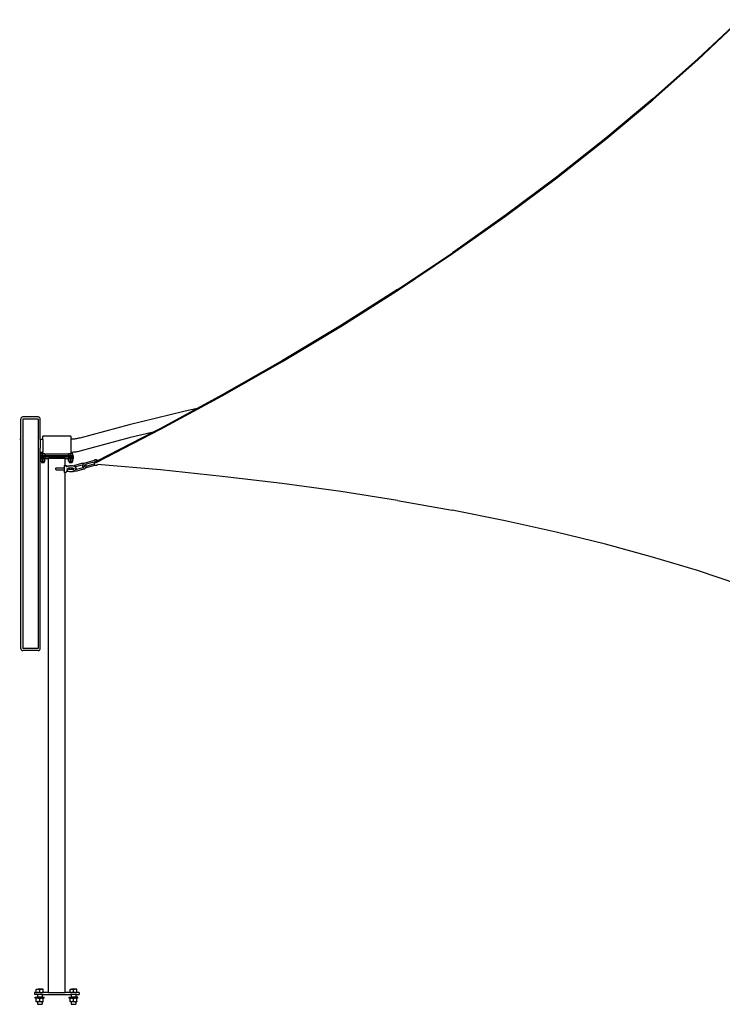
# Model space of a CAD drawing. Extents: x -136 to 122, y -103 to 87.
# Tile 1 of 8: x -136 to -10, y -103 to 74. Entities that reach past the tile are written whole.
import ezdxf

# ---------------------------------------------------------------- set-up
doc = ezdxf.new("R2010")
doc.units = 0
doc.header["$MEASUREMENT"] = 0
doc.layers.get('0').update_dxf_attribs({"linetype": 'CONTINUOUS'})

msp = doc.modelspace()

# ---------------------------------------------------------------- linework, layer by layer
for p, q in [((-13.88, 66.99), (-6.21, 74.23)), ((-6.8, 73.84), (-13.88, 67.16)), ((-13.88, 67.16), (-21.98, 59.98)), ((-21.98, 59.81), (-13.88, 66.99)), ((-21.98, 59.98), (-30.44, 52.9)), ((-30.44, 52.73), (-21.98, 59.81)), ((-30.44, 52.9), (-39.28, 45.93)), ((-39.28, 45.76), (-30.44, 52.73)), ((-39.28, 45.93), (-48.46, 39.07)), ((-48.46, 38.9), (-39.28, 45.76)), ((-48.46, 39.07), (-57.99, 32.34)), ((-57.99, 32.17), (-48.46, 38.9)), ((-67.86, 25.73), (-57.99, 32.34)), ((-67.86, 25.56), (-57.99, 32.17)), ((-67.86, 25.73), (-78.05, 19.27)), ((-78.05, 19.1), (-67.86, 25.56)), ((-78.05, 19.27), (-88.55, 12.95)), ((-88.55, 12.78), (-78.05, 19.1)), ((-88.55, 12.95), (-99.36, 6.78)), ((-99.36, 6.61), (-88.55, 12.78)), ((-110.45, 0.6), (-99.36, 6.61)), ((-99.36, 6.78), (-103.84, 4.35)), ((-106.25, 3.82), (-116.07, 1.42)), ((-103.84, 4.35), (-110.45, 0.77)), ((-103.84, 4.35), (-106.25, 3.82)), ((-135.56, 2.54), (-135.57, 2.44)), ((-135.57, -38.81), (-135.57, 2.44)), ((-135.52, 2.63), (-135.56, 2.54)), ((-135.46, 2.7), (-135.52, 2.63)), ((-135.38, 2.76), (-135.46, 2.7)), ((-135.29, 2.8), (-135.38, 2.76)), ((-135.19, 2.81), (-135.29, 2.8)), ((-132.44, 2.81), (-135.19, 2.81)), ((-132.44, 2.44), (-135.19, 2.44)), ((-135.19, 2.44), (-135.19, -38.81)), ((-132.35, 2.8), (-132.44, 2.81)), ((-132.44, 2.44), (-132.44, -38.81)), ((-132.26, 2.76), (-132.35, 2.8)), ((-132.18, 2.7), (-132.26, 2.76)), ((-132.12, 2.63), (-132.18, 2.7)), ((-132.08, 2.54), (-132.12, 2.63)), ((-132.07, 2.44), (-132.08, 2.54)), ((-132.07, -1.21), (-132.07, 2.44)), ((-116.07, 1.42), (-124.95, -0.97)), ((-121.8, -5.24), (-110.45, 0.6)), ((-111.75, 0.1), (-121.78, -5.06)), ((-111.75, 0.1), (-116.06, -0.96)), ((-110.45, 0.77), (-111.75, 0.1)), ((-135.56, -1.21), (-135.76, -1.21)), ((-132.08, -1.21), (-132.12, -1.21)), ((-131.59, -1.21), (-132.07, -1.21)), ((-132.07, -1.21), (-132.07, -2.77)), ((-132.07, -1.21), (-131.95, -1.21)), ((-131.95, -1.21), (-132.07, -1.21)), ((-126.59, -0.65), (-131.59, -0.65)), ((-131.59, -1.21), (-131.59, -0.65)), ((-131.59, -1.21), (-131.59, -3.58)), ((-126.59, -0.65), (-126.59, -1.2)), ((-126.5, -1.2), (-126.59, -1.2)), ((-126.59, -1.2), (-126.59, -3.57)), ((-126.3, -1.18), (-126.5, -1.2)), ((-126.11, -1.17), (-126.3, -1.18)), ((-125.92, -1.15), (-126.11, -1.17)), ((-125.73, -1.12), (-125.92, -1.15)), ((-125.54, -1.09), (-125.73, -1.12)), ((-125.36, -1.06), (-125.54, -1.09)), ((-125.17, -1.02), (-125.36, -1.06)), ((-124.98, -0.98), (-125.17, -1.02)), ((-124.95, -0.97), (-124.98, -0.98)), ((-116.06, -0.96), (-124.95, -3.34)), ((-132.07, -3.55), (-132.07, -2.77)), ((-125.92, -3.52), (-126.11, -3.54)), ((-125.73, -3.49), (-125.92, -3.52)), ((-125.54, -3.47), (-125.73, -3.49)), ((-125.35, -3.43), (-125.54, -3.47)), ((-125.16, -3.39), (-125.35, -3.43)), ((-124.98, -3.35), (-125.16, -3.39)), ((-124.95, -3.34), (-124.98, -3.35)), ((-132.08, -4.15), (-132.09, -4.15)), ((-132.09, -4.4), (-132.09, -4.15)), ((-132.08, -4.4), (-132.09, -4.4)), ((-132.09, -4.65), (-132.09, -4.4)), ((-132.09, -4.65), (-132.08, -4.65)), ((-132.07, -3.55), (-132.07, -3.59)), ((-131.59, -3.58), (-132.07, -3.59)), ((-132.07, -4.15), (-132.07, -3.59)), ((-131.96, -4.15), (-132.07, -4.15)), ((-132.07, -4.15), (-132.07, -4.4)), ((-126.09, -4.4), (-132.07, -4.4)), ((-132.07, -4.4), (-132.07, -4.65)), ((-132.07, -38.81), (-132.07, -4.65)), ((-132.07, -4.65), (-132.06, -4.65)), ((-132.06, -4.74), (-132.06, -4.65)), ((-131.12, -4.65), (-132.06, -4.65)), ((-131.96, -4.74), (-132.06, -4.74)), ((-131.86, -3.81), (-131.96, -3.84)), ((-131.96, -3.81), (-131.96, -3.84)), ((-131.96, -3.81), (-131.77, -3.81)), ((-131.96, -4.15), (-131.96, -3.84)), ((-131.59, -4.15), (-131.96, -4.15)), ((-131.96, -4.74), (-131.96, -4.78)), ((-131.77, -4.74), (-131.96, -4.74)), ((-131.86, -4.75), (-131.96, -4.78)), ((-131.96, -5.09), (-131.96, -4.78)), ((-131.96, -5.09), (-131.86, -5.11)), ((-131.96, -5.12), (-131.96, -5.09)), ((-131.96, -5.12), (-131.84, -5.12)), ((-131.77, -3.81), (-131.86, -3.81)), ((-131.77, -4.74), (-131.86, -4.75)), ((-131.84, -5.12), (-131.86, -5.11)), ((-131.84, -5.12), (-131.84, -5.12)), ((-131.84, -5.12), (-131.84, -5.4)), ((-131.77, -5.12), (-131.84, -5.12)), ((-131.77, -5.12), (-131.84, -5.12)), ((-131.69, -3.81), (-131.77, -3.81)), ((-131.59, -3.81), (-131.77, -3.81)), ((-131.69, -4.75), (-131.77, -4.74)), ((-131.41, -4.74), (-131.77, -4.74)), ((-131.77, -5.12), (-131.69, -5.11)), ((-131.77, -5.12), (-131.77, -5.12)), ((-131.77, -5.12), (-131.41, -5.12)), ((-131.59, -3.84), (-131.69, -3.81)), ((-131.59, -4.78), (-131.69, -4.75)), ((-131.59, -5.09), (-131.69, -5.11)), ((-131.59, -3.81), (-131.59, -3.58)), ((-131.49, -3.81), (-131.59, -3.84)), ((-131.41, -3.81), (-131.59, -3.81)), ((-131.59, -4.15), (-131.59, -3.84)), ((-131.23, -4.15), (-131.59, -4.15)), ((-131.49, -4.75), (-131.59, -4.78)), ((-131.59, -5.09), (-131.59, -4.78)), ((-131.59, -5.09), (-131.49, -5.11)), ((-131.41, -3.81), (-131.49, -3.81)), ((-131.41, -4.74), (-131.49, -4.75)), ((-131.49, -5.11), (-131.41, -5.12)), ((-131.32, -3.81), (-131.41, -3.81)), ((-131.41, -3.81), (-131.23, -3.81)), ((-131.32, -4.75), (-131.41, -4.74)), ((-131.23, -4.74), (-131.41, -4.74)), ((-131.41, -5.12), (-131.41, -5.12)), ((-131.41, -5.12), (-131.34, -5.12)), ((-131.34, -5.12), (-131.41, -5.12)), ((-131.34, -5.12), (-131.32, -5.11)), ((-131.34, -5.12), (-131.34, -5.12)), ((-131.34, -5.12), (-131.34, -5.4)), ((-131.23, -5.12), (-131.34, -5.12)), ((-131.23, -3.84), (-131.32, -3.81)), ((-131.23, -4.78), (-131.32, -4.75)), ((-131.32, -5.11), (-131.23, -5.09)), ((-131.23, -3.84), (-131.23, -3.81)), ((-131.23, -3.86), (-131.23, -3.84)), ((-126.96, -3.86), (-131.23, -3.86)), ((-131.23, -3.86), (-131.23, -4.15)), ((-126.96, -4.15), (-131.23, -4.15)), ((-131.12, -4.74), (-131.23, -4.74)), ((-131.23, -4.74), (-131.23, -4.78)), ((-131.23, -5.09), (-131.23, -4.78)), ((-131.23, -5.09), (-131.23, -5.12)), ((-131.12, -4.74), (-131.12, -4.65)), ((-131.12, -4.65), (-130.59, -4.65)), ((-130.59, -100.65), (-130.59, -4.65)), ((-127.59, -4.65), (-130.59, -4.65)), ((-127.59, -5.89), (-127.59, -4.65)), ((-127.59, -4.65), (-127.06, -4.65)), ((-127.06, -4.74), (-127.06, -4.65)), ((-126.12, -4.65), (-127.06, -4.65)), ((-126.96, -4.74), (-127.06, -4.74)), ((-126.86, -3.81), (-126.96, -3.84)), ((-126.96, -3.81), (-126.96, -3.84)), ((-126.96, -3.81), (-126.77, -3.81)), ((-126.96, -3.86), (-126.96, -3.84)), ((-126.96, -4.15), (-126.96, -3.86)), ((-126.59, -4.15), (-126.96, -4.15)), ((-126.96, -4.74), (-126.96, -4.78)), ((-126.96, -4.74), (-126.77, -4.74)), ((-126.86, -4.75), (-126.96, -4.78)), ((-126.96, -5.09), (-126.96, -4.78)), ((-126.96, -5.09), (-126.86, -5.11)), ((-126.96, -5.12), (-126.96, -5.09)), ((-126.96, -5.12), (-126.84, -5.12)), ((-126.77, -3.81), (-126.86, -3.81)), ((-126.77, -4.74), (-126.86, -4.75)), ((-126.84, -5.12), (-126.86, -5.11)), ((-126.84, -5.12), (-126.84, -5.12)), ((-126.84, -5.12), (-126.84, -5.4)), ((-126.77, -5.12), (-126.84, -5.12)), ((-126.77, -5.12), (-126.84, -5.12)), ((-126.69, -3.81), (-126.77, -3.81)), ((-126.59, -3.81), (-126.77, -3.81)), ((-126.69, -4.75), (-126.77, -4.74)), ((-126.41, -4.74), (-126.77, -4.74)), ((-126.77, -5.12), (-126.69, -5.11)), ((-126.77, -5.12), (-126.77, -5.12)), ((-126.77, -5.12), (-126.41, -5.12)), ((-126.59, -3.84), (-126.69, -3.81)), ((-126.59, -4.78), (-126.69, -4.75)), ((-126.59, -5.09), (-126.69, -5.11)), ((-126.49, -3.57), (-126.59, -3.57)), ((-126.59, -3.57), (-126.59, -3.81)), ((-126.49, -3.81), (-126.59, -3.84)), ((-126.41, -3.81), (-126.59, -3.81)), ((-126.59, -4.15), (-126.59, -3.84)), ((-126.23, -4.15), (-126.59, -4.15)), ((-126.49, -4.75), (-126.59, -4.78)), ((-126.59, -5.09), (-126.59, -4.78)), ((-126.59, -5.09), (-126.49, -5.11)), ((-126.3, -3.56), (-126.49, -3.57)), ((-126.41, -3.81), (-126.49, -3.81)), ((-126.41, -4.74), (-126.49, -4.75)), ((-126.49, -5.11), (-126.41, -5.12)), ((-126.32, -3.81), (-126.41, -3.81)), ((-126.41, -3.81), (-126.23, -3.81)), ((-126.32, -4.75), (-126.41, -4.74)), ((-126.23, -4.74), (-126.41, -4.74)), ((-126.41, -5.12), (-126.41, -5.12)), ((-126.34, -5.12), (-126.41, -5.12)), ((-126.34, -5.12), (-126.41, -5.12)), ((-126.34, -5.12), (-126.32, -5.11)), ((-126.34, -5.12), (-126.34, -5.12)), ((-126.34, -5.12), (-126.34, -5.4)), ((-126.23, -5.12), (-126.34, -5.12)), ((-126.23, -3.84), (-126.32, -3.81)), ((-126.23, -4.78), (-126.32, -4.75)), ((-126.32, -5.11), (-126.23, -5.09)), ((-126.11, -3.54), (-126.3, -3.56)), ((-126.23, -3.84), (-126.23, -3.81)), ((-126.23, -4.15), (-126.23, -3.84)), ((-126.09, -4.15), (-126.23, -4.15)), ((-126.12, -4.74), (-126.23, -4.74)), ((-126.23, -4.78), (-126.23, -4.74)), ((-126.23, -5.09), (-126.23, -4.78)), ((-126.23, -5.09), (-126.23, -5.12)), ((-126.12, -4.74), (-126.12, -4.65)), ((-126.12, -4.65), (-126.09, -4.65)), ((-126.09, -4.4), (-126.09, -4.15)), ((-126.09, -4.65), (-126.09, -4.4)), ((-122.36, -5), (-123.64, -5.35)), ((-122.33, -5.3), (-122.39, -5.32)), ((-122.09, -4.93), (-122.36, -5)), ((-122.36, -5), (-122.31, -4.94)), ((-122.36, -5), (-122.36, -5)), ((-122.16, -5.25), (-122.33, -5.3)), ((-122.29, -5.34), (-122.33, -5.3)), ((-122.31, -4.94), (-122.25, -4.89)), ((-122.25, -4.89), (-122.18, -4.86)), ((-122.18, -4.86), (-122.1, -4.84)), ((-122.09, -5.23), (-122.16, -5.25)), ((-122.15, -5.26), (-122.16, -5.25)), ((-122.12, -5.27), (-122.15, -5.26)), ((-122.08, -5.27), (-122.12, -5.27)), ((-122.1, -4.84), (-122.02, -4.85)), ((-122.09, -4.93), (-122.06, -4.92)), ((-122.09, -4.93), (-122.09, -4.93)), ((-122.05, -5.21), (-122.09, -5.23)), ((-122.04, -5.27), (-122.08, -5.27)), ((-122.06, -4.92), (-122.02, -4.92)), ((-122.01, -5.18), (-122.05, -5.21)), ((-122, -5.25), (-122.04, -5.27)), ((-122.02, -4.85), (-121.94, -4.88)), ((-122.02, -4.92), (-121.99, -4.93)), ((-121.98, -5.15), (-122.01, -5.18)), ((-121.97, -5.23), (-122, -5.25)), ((-121.99, -4.93), (-121.96, -4.96)), ((-121.96, -5.11), (-121.98, -5.15)), ((-121.95, -5.2), (-121.97, -5.23)), ((-121.96, -4.96), (-121.95, -4.99)), ((-121.95, -5.07), (-121.96, -5.11)), ((-121.95, -4.99), (-121.94, -5.02)), ((-121.94, -5.02), (-121.95, -5.07)), ((-121.94, -5.18), (-121.95, -5.2)), ((-121.94, -4.88), (-121.87, -4.92)), ((-121.94, -5.07), (-121.94, -5.02)), ((-121.94, -5.07), (-121.94, -5.09)), ((-121.94, -5.18), (-121.94, -5.07)), ((-121.94, -5.09), (-121.93, -5.12)), ((-121.93, -5.16), (-121.94, -5.18)), ((-121.93, -5.12), (-121.93, -5.16)), ((-121.87, -4.92), (-121.82, -4.98)), ((-121.81, -5.26), (-121.85, -5.32)), ((-121.82, -4.98), (-121.79, -5.04)), ((-121.78, -5.19), (-121.81, -5.26)), ((-121.79, -5.04), (-121.78, -5.06)), ((-121.78, -5.06), (-121.77, -5.12)), ((-121.78, -5.19), (-121.77, -5.12)), ((-121.78, -5.19), (-121.78, -5.19)), ((-121.77, -5.12), (-121.77, -5.12)), ((-131.84, -5.4), (-131.34, -5.4)), ((-129.24, -6.34), (-129.2, -6.31)), ((-129.24, -6.35), (-129.24, -6.34)), ((-129.24, -6.35), (-129.24, -6.35)), ((-129.24, -6.35), (-129.24, -6.37)), ((-129.24, -6.37), (-129.24, -6.4)), ((-129.24, -6.43), (-129.24, -6.4)), ((-129.24, -6.43), (-129.24, -6.47)), ((-129.24, -6.54), (-129.24, -6.47)), ((-129.24, -6.54), (-129.24, -6.58)), ((-129.24, -6.63), (-129.24, -6.58)), ((-129.24, -6.64), (-129.24, -6.63)), ((-129.24, -6.64), (-129.24, -6.64)), ((-129.24, -6.64), (-129.2, -6.67)), ((-129.2, -6.31), (-127.79, -6.31)), ((-129.2, -6.67), (-127.79, -6.67)), ((-127.79, -5.89), (-127.79, -5.9)), ((-127.79, -5.89), (-127.59, -5.89)), ((-127.79, -5.9), (-127.79, -5.93)), ((-127.79, -5.93), (-127.79, -6.31)), ((-127.79, -6.31), (-127.79, -6.67)), ((-127.79, -6.67), (-127.79, -7.04)), ((-127.79, -7.08), (-127.79, -7.04)), ((-127.59, -5.93), (-127.59, -5.89)), ((-127.59, -5.89), (-127.39, -5.89)), ((-127.34, -5.96), (-127.39, -5.89)), ((-127.34, -7.03), (-127.39, -7.09)), ((-127.34, -6.13), (-127.36, -6.14)), ((-127.34, -5.96), (-127.31, -6.03)), ((-127.34, -6.13), (-127.32, -6.12)), ((-127.34, -6.13), (-127.34, -6.13)), ((-127.34, -7.03), (-127.31, -6.96)), ((-127.28, -6.1), (-127.32, -6.12)), ((-127.31, -6.14), (-127.32, -6.13)), ((-127.31, -6.03), (-127.28, -6.1)), ((-127.31, -6.96), (-127.28, -6.88)), ((-127.3, -6.15), (-127.3, -6.14)), ((-127.21, -6.07), (-127.28, -6.1)), ((-127.28, -6.11), (-127.27, -6.12)), ((-127.28, -6.16), (-127.28, -6.16)), ((-127.28, -6.88), (-127.24, -6.79)), ((-127.21, -6.92), (-127.28, -6.88)), ((-127.27, -6.13), (-127.27, -6.13)), ((-127.22, -6.68), (-127.24, -6.79)), ((-127.22, -6.54), (-127.2, -6.52)), ((-127.22, -6.54), (-127.22, -6.54)), ((-127.21, -6.62), (-127.22, -6.67)), ((-127.22, -6.67), (-127.22, -6.68)), ((-127.19, -6.06), (-127.21, -6.07)), ((-127.2, -6.6), (-127.21, -6.62)), ((-127.21, -6.62), (-127.21, -6.62)), ((-127.21, -6.92), (-127.19, -6.93)), ((-127.19, -6.48), (-127.2, -6.47)), ((-127.2, -6.47), (-127.19, -6.48)), ((-127.2, -6.47), (-127.19, -6.48)), ((-127.2, -6.48), (-127.2, -6.48)), ((-127.2, -6.51), (-127.19, -6.5)), ((-127.2, -6.53), (-127.2, -6.51)), ((-127.2, -6.51), (-127.2, -6.51)), ((-127.2, -6.53), (-127.19, -6.51)), ((-127.2, -6.51), (-127.19, -6.51)), ((-127.2, -6.52), (-127.2, -6.51)), ((-127.06, -6.02), (-127.19, -6.06)), ((-127.19, -6.47), (-127.19, -6.48)), ((-127.19, -6.48), (-127.19, -6.47)), ((-127.19, -6.48), (-127.19, -6.48)), ((-127.19, -6.49), (-127.18, -6.49)), ((-127.19, -6.49), (-127.18, -6.49)), ((-127.19, -6.5), (-127.19, -6.49)), ((-127.19, -6.5), (-127.19, -6.49)), ((-127.19, -6.49), (-127.19, -6.49)), ((-127.19, -6.5), (-127.19, -6.49)), ((-127.19, -6.5), (-127.18, -6.49)), ((-127.18, -6.49), (-127.19, -6.49)), ((-127.19, -6.5), (-127.19, -6.5)), ((-127.19, -6.5), (-127.19, -6.5)), ((-127.19, -6.5), (-127.19, -6.5)), ((-127.19, -6.51), (-127.19, -6.5)), ((-127.19, -6.5), (-127.19, -6.5)), ((-127.19, -6.5), (-127.19, -6.5)), ((-127.19, -6.5), (-127.18, -6.5)), ((-127.19, -6.51), (-127.19, -6.5)), ((-127.19, -6.52), (-127.19, -6.51)), ((-127.19, -6.51), (-127.19, -6.51)), ((-127.06, -6.97), (-127.19, -6.93)), ((-127.18, -6.49), (-127.18, -6.49)), ((-127.18, -6.49), (-127.18, -6.49)), ((-127.18, -6.49), (-127.17, -6.49)), ((-127.18, -6.49), (-127.18, -6.49)), ((-127.18, -6.49), (-127.18, -6.5)), ((-127.18, -6.49), (-127.18, -6.49)), ((-127.18, -6.49), (-127.18, -6.49)), ((-127.18, -6.49), (-127.18, -6.49)), ((-127.18, -6.49), (-127.18, -6.49)), ((-127.18, -6.49), (-127.17, -6.49)), ((-127.18, -6.5), (-127.18, -6.49)), ((-127.18, -6.5), (-127.18, -6.5)), ((-127.17, -6.49), (-127.13, -6.46)), ((-127.17, -6.49), (-127.16, -6.47)), ((-127.17, -6.49), (-127.17, -6.5)), ((-127.17, -6.5), (-127.15, -6.52)), ((-127.17, -6.5), (-127.13, -6.52)), ((-127.16, -6.47), (-127.16, -6.47)), ((-127.06, -6.42), (-127.13, -6.46)), ((-127.05, -6.56), (-127.13, -6.52)), ((-127.06, -6.42), (-127.07, -6.43)), ((-127.06, -6.02), (-126.91, -5.99)), ((-126.96, -6.4), (-127.06, -6.42)), ((-126.91, -7), (-127.06, -6.97)), ((-126.96, -6.59), (-127.05, -6.56)), ((-126.85, -6.37), (-126.96, -6.4)), ((-126.85, -6.61), (-126.96, -6.59)), ((-126.91, -5.99), (-126.75, -5.97)), ((-126.75, -7.02), (-126.91, -7)), ((-126.72, -6.36), (-126.85, -6.37)), ((-126.72, -6.63), (-126.85, -6.61)), ((-126.84, -5.4), (-126.34, -5.4)), ((-126.59, -5.96), (-126.75, -5.97)), ((-126.59, -7.02), (-126.75, -7.02)), ((-126.59, -6.35), (-126.72, -6.36)), ((-126.59, -6.63), (-126.72, -6.63)), ((-126.59, -5.96), (-126.43, -5.97)), ((-126.46, -6.36), (-126.59, -6.35)), ((-126.46, -6.63), (-126.59, -6.63)), ((-126.43, -7.02), (-126.59, -7.02)), ((-126.33, -6.37), (-126.46, -6.36)), ((-126.33, -6.61), (-126.46, -6.63)), ((-126.27, -5.99), (-126.43, -5.97)), ((-126.27, -7), (-126.43, -7.02)), ((-126.24, -6.39), (-126.33, -6.37)), ((-126.22, -6.59), (-126.33, -6.61)), ((-126.13, -6.02), (-126.27, -5.99)), ((-126.27, -7), (-126.12, -6.97)), ((-126.22, -6.4), (-126.24, -6.39)), ((-126.22, -6.52), (-126.24, -6.39)), ((-126.24, -6.39), (-126.24, -6.39)), ((-126.13, -6.42), (-126.22, -6.4)), ((-126.22, -6.53), (-126.22, -6.52)), ((-126.19, -6.58), (-126.22, -6.53)), ((-126.19, -6.58), (-126.22, -6.59)), ((-126.16, -6.66), (-126.19, -6.58)), ((-126.06, -6.77), (-126.16, -6.66)), ((-126.11, -6.02), (-126.13, -6.02)), ((-126.13, -6.42), (-126.05, -6.46)), ((-126.11, -6.43), (-126.13, -6.42)), ((-126.12, -6.97), (-125.99, -6.93)), ((-126.11, -6.02), (-126.06, -5.97)), ((-125.99, -6.06), (-126.11, -6.02)), ((-126.06, -5.97), (-125.94, -5.89)), ((-125.94, -6.86), (-126.06, -6.77)), ((-126.05, -6.46), (-126, -6.5)), ((-125.97, -6.07), (-125.99, -6.06)), ((-125.97, -6.92), (-125.99, -6.93)), ((-125.86, -6.12), (-125.97, -6.07)), ((-125.97, -6.92), (-125.88, -6.88)), ((-125.94, -5.89), (-125.93, -5.88)), ((-125.93, -6.86), (-125.94, -6.86)), ((-125.93, -5.88), (-125.81, -5.83)), ((-125.88, -6.88), (-125.93, -6.86)), ((-125.88, -6.88), (-125.87, -6.87)), ((-125.79, -6.91), (-125.88, -6.88)), ((-125.81, -6.15), (-125.86, -6.12)), ((-125.8, -6.59), (-125.83, -6.57)), ((-125.81, -5.83), (-124.57, -5.52)), ((-125.77, -6.18), (-125.81, -6.15)), ((-125.81, -6.15), (-125.8, -6.15)), ((-125.79, -6.14), (-125.8, -6.15)), ((-125.8, -6.15), (-125.8, -6.15)), ((-125.8, -6.59), (-125.8, -6.59)), ((-125.73, -6.62), (-125.8, -6.59)), ((-125.79, -6.14), (-125.72, -6.12)), ((-125.64, -6.93), (-125.79, -6.91)), ((-125.75, -6.2), (-125.77, -6.18)), ((-125.68, -6.26), (-125.75, -6.2)), ((-125.64, -6.63), (-125.73, -6.62)), ((-125.72, -6.12), (-124.52, -5.81)), ((-125.66, -6.29), (-125.68, -6.26)), ((-125.65, -6.32), (-125.66, -6.29)), ((-125.62, -6.39), (-125.65, -6.32)), ((-125.64, -6.65), (-125.63, -6.63)), ((-125.63, -6.63), (-125.64, -6.63)), ((-125.5, -6.91), (-125.64, -6.93)), ((-125.63, -6.63), (-125.62, -6.59)), ((-125.56, -6.62), (-125.63, -6.63)), ((-125.61, -6.42), (-125.62, -6.39)), ((-125.62, -6.59), (-125.61, -6.56)), ((-125.61, -6.42), (-125.6, -6.45)), ((-125.61, -6.56), (-125.6, -6.53)), ((-125.6, -6.45), (-125.6, -6.53)), ((-124.36, -6.31), (-125.56, -6.62)), ((-124.27, -6.59), (-125.5, -6.91)), ((-124.57, -5.52), (-124.43, -5.5)), ((-124.52, -5.81), (-124.43, -5.8)), ((-124.49, -5.96), (-124.5, -6)), ((-124.5, -6), (-124.49, -6.03)), ((-124.46, -5.86), (-124.49, -5.96)), ((-124.49, -6.03), (-124.46, -6.12)), ((-124.45, -5.83), (-124.46, -5.86)), ((-124.46, -6.12), (-124.44, -6.15)), ((-124.42, -5.8), (-124.45, -5.83)), ((-124.44, -6.15), (-124.42, -6.18)), ((-124.43, -5.5), (-124.28, -5.51)), ((-124.43, -5.8), (-124.42, -5.8)), ((-124.37, -5.73), (-124.42, -5.8)), ((-124.42, -6.18), (-124.33, -6.24)), ((-124.35, -5.7), (-124.37, -5.73)), ((-124.27, -6.28), (-124.36, -6.31)), ((-124.22, -5.6), (-124.35, -5.7)), ((-124.33, -6.24), (-124.3, -6.26)), ((-124.3, -6.26), (-124.26, -6.27)), ((-124.28, -5.51), (-124.15, -5.56)), ((-124.26, -6.27), (-124.27, -6.28)), ((-124.14, -6.54), (-124.27, -6.59)), ((-124.22, -6.23), (-124.26, -6.27)), ((-124.15, -5.56), (-124.22, -5.6)), ((-124.17, -6.18), (-124.22, -6.23)), ((-124.19, -5.98), (-124.2, -5.99)), ((-124.19, -5.99), (-124.2, -6.03)), ((-124.16, -5.94), (-124.19, -5.98)), ((-124.18, -5.98), (-124.19, -5.98)), ((-124.19, -5.98), (-124.19, -5.98)), ((-124.19, -5.98), (-124.19, -5.98)), ((-124.19, -5.98), (-124.19, -5.99)), ((-124.18, -6.01), (-124.19, -5.99)), ((-124.19, -5.99), (-124.18, -6.01)), ((-124.19, -5.99), (-124.19, -5.99)), ((-124.16, -6), (-124.18, -5.98)), ((-124.18, -5.98), (-124.14, -5.99)), ((-124.14, -6.11), (-124.17, -6.18)), ((-124.15, -5.93), (-124.16, -5.94)), ((-124.16, -5.94), (-124.14, -5.98)), ((-124.04, -5.5), (-124.15, -5.56)), ((-124.04, -5.84), (-124.15, -5.93)), ((-124.14, -5.98), (-124.14, -5.99)), ((-124.14, -5.99), (-124.13, -6.05)), ((-124.14, -5.99), (-124.14, -6)), ((-124.14, -5.99), (-124.14, -5.99)), ((-124.14, -5.99), (-124.14, -6)), ((-124.14, -6), (-124.13, -6)), ((-124.14, -6), (-124.12, -6)), ((-124.13, -6.05), (-124.14, -6.11)), ((-124.14, -6.11), (-124.14, -6.11)), ((-124.14, -6.11), (-124.14, -6.12)), ((-124.14, -6.54), (-124.13, -6.54)), ((-124.01, -6.45), (-124.13, -6.54)), ((-123.84, -5.41), (-124.04, -5.5)), ((-123.91, -5.77), (-124.04, -5.84)), ((-123.91, -6.34), (-124.01, -6.45)), ((-123.9, -5.76), (-123.91, -5.77)), ((-123.91, -5.77), (-123.86, -5.89)), ((-123.89, -6.3), (-123.91, -6.34)), ((-123.74, -5.69), (-123.9, -5.76)), ((-123.9, -6.3), (-123.89, -6.3)), ((-123.85, -6.21), (-123.89, -6.3)), ((-123.89, -6.3), (-123.76, -6.28)), ((-123.85, -5.91), (-123.86, -5.89)), ((-123.85, -5.91), (-123.84, -5.99)), ((-123.83, -6.05), (-123.85, -6.19)), ((-123.85, -6.21), (-123.85, -6.19)), ((-123.64, -5.35), (-123.84, -5.41)), ((-123.84, -5.41), (-123.84, -5.41)), ((-123.84, -5.99), (-123.84, -5.99)), ((-123.84, -5.99), (-123.8, -5.99)), ((-123.84, -5.99), (-123.83, -6.05)), ((-123.8, -5.99), (-123.62, -5.95)), ((-123.76, -6.28), (-123.75, -6.28)), ((-123.75, -6.28), (-123.55, -6.24)), ((-123.55, -5.63), (-123.74, -5.69)), ((-123.62, -5.95), (-122.39, -5.62)), ((-122.39, -5.32), (-123.55, -5.63)), ((-123.55, -6.24), (-122.23, -5.88)), ((-122.39, -5.32), (-122.39, -5.62)), ((-122.39, -5.62), (-122.39, -5.65)), ((-122.34, -5.79), (-122.34, -5.78)), ((-122.29, -5.85), (-122.34, -5.79)), ((-122.23, -5.38), (-122.29, -5.34)), ((-122.23, -5.88), (-122.29, -5.85)), ((-122.15, -5.41), (-122.23, -5.38)), ((-122.22, -5.89), (-122.23, -5.88)), ((-122.14, -5.92), (-122.22, -5.89)), ((-122.07, -5.42), (-122.15, -5.41)), ((-122.06, -5.92), (-122.14, -5.92)), ((-121.99, -5.4), (-122.07, -5.42)), ((-121.98, -5.91), (-122.06, -5.92)), ((-121.92, -5.37), (-121.99, -5.4)), ((-121.91, -5.88), (-121.98, -5.91)), ((-121.85, -5.32), (-121.92, -5.37)), ((-121.85, -5.83), (-121.91, -5.88)), ((-121.8, -5.77), (-121.85, -5.83)), ((-121.78, -5.72), (-121.8, -5.77)), ((-121.78, -5.72), (-121.78, -5.71)), ((-110.46, -6.71), (-121.78, -5.72)), ((-99.37, -7.86), (-110.46, -6.71)), ((-127.79, -7.08), (-127.79, -7.09)), ((-127.79, -7.09), (-127.59, -7.09)), ((-127.59, -7.9), (-127.62, -7.91)), ((-127.59, -7.09), (-127.59, -7.08)), ((-127.59, -100.65), (-127.59, -7.09)), ((-127.59, -7.09), (-127.39, -7.09)), ((-88.58, -9.16), (-99.37, -7.86)), ((-78.08, -10.61), (-88.58, -9.16)), ((-67.9, -12.21), (-78.08, -10.61)), ((-67.9, -12.21), (-58.04, -13.96)), ((-48.52, -15.85), (-58.04, -13.96)), ((-39.34, -17.88), (-48.52, -15.85)), ((-30.51, -20.05), (-39.34, -17.88)), ((-22.05, -22.36), (-30.51, -20.05)), ((-13.97, -24.81), (-22.05, -22.36)), ((-6.54, -27.3), (-13.97, -24.81)), ((-135.57, -38.81), (-135.56, -38.91)), ((-135.56, -38.91), (-135.52, -39)), ((-132.44, -38.81), (-135.19, -38.81)), ((-132.12, -39), (-132.08, -38.91)), ((-132.08, -38.91), (-132.07, -38.81)), ((-135.52, -39), (-135.46, -39.08)), ((-135.46, -39.08), (-135.38, -39.14)), ((-135.38, -39.14), (-135.29, -39.17)), ((-135.29, -39.17), (-135.19, -39.19)), ((-132.44, -39.19), (-135.19, -39.19)), ((-132.44, -39.19), (-132.35, -39.17)), ((-132.35, -39.17), (-132.26, -39.14)), ((-132.26, -39.14), (-132.18, -39.08)), ((-132.18, -39.08), (-132.12, -39)), ((-133.09, -100.65), (-133.09, -101.03)), ((-132.77, -100.65), (-133.09, -100.65)), ((-132.77, -100.07), (-132.77, -100.13)), ((-132.77, -100.07), (-132.46, -100.07)), ((-132.61, -100.08), (-132.77, -100.13)), ((-132.77, -100.65), (-132.77, -100.13)), ((-132.77, -100.65), (-132.59, -100.65)), ((-132.46, -100.07), (-132.61, -100.08)), ((-132.58, -100.65), (-132.59, -100.65)), ((-132.58, -100.65), (-132.57, -100.65)), ((-132.57, -100.65), (-132.56, -100.65)), ((-132.15, -100.65), (-132.56, -100.65)), ((-132.32, -100.08), (-132.46, -100.07)), ((-131.84, -100.07), (-132.46, -100.07)), ((-132.15, -100.13), (-132.32, -100.08)), ((-131.99, -100.08), (-132.15, -100.13)), ((-132.15, -100.65), (-132.15, -100.13)), ((-132.15, -100.65), (-132.04, -100.65)), ((-132.04, -100.65), (-131.96, -100.65)), ((-131.84, -100.07), (-131.99, -100.08)), ((-131.96, -100.65), (-131.94, -100.65)), ((-131.94, -100.65), (-131.86, -100.65)), ((-131.86, -100.65), (-131.84, -100.65)), ((-131.7, -100.08), (-131.84, -100.07)), ((-131.54, -100.07), (-131.84, -100.07)), ((-131.84, -100.65), (-131.79, -100.65)), ((-131.79, -100.65), (-131.75, -100.65)), ((-131.75, -100.65), (-131.74, -100.65)), ((-131.74, -100.65), (-131.73, -100.65)), ((-131.66, -100.65), (-131.73, -100.65)), ((-131.54, -100.13), (-131.7, -100.08)), ((-131.66, -100.65), (-131.59, -100.65)), ((-131.59, -100.65), (-131.54, -100.65)), ((-131.54, -100.13), (-131.54, -100.07)), ((-131.54, -100.65), (-131.54, -100.13)), ((-130.59, -100.65), (-131.54, -100.65)), ((-130.59, -100.65), (-127.59, -100.65)), ((-126.71, -100.65), (-127.59, -100.65)), ((-126.71, -100.07), (-126.71, -100.13)), ((-126.71, -100.07), (-126.4, -100.07)), ((-126.54, -100.08), (-126.71, -100.13)), ((-126.71, -100.65), (-126.71, -100.13)), ((-126.71, -100.65), (-126.52, -100.65)), ((-126.4, -100.07), (-126.54, -100.08)), ((-126.51, -100.65), (-126.52, -100.65)), ((-126.51, -100.65), (-126.46, -100.65)), ((-126.46, -100.65), (-126.45, -100.65)), ((-126.41, -100.65), (-126.45, -100.65)), ((-126.41, -100.65), (-126.39, -100.65)), ((-126.26, -100.08), (-126.4, -100.07)), ((-125.78, -100.07), (-126.4, -100.07)), ((-126.09, -100.65), (-126.39, -100.65)), ((-126.09, -100.13), (-126.26, -100.08)), ((-125.93, -100.08), (-126.09, -100.13)), ((-126.09, -100.65), (-126.09, -100.13)), ((-125.79, -100.65), (-126.09, -100.65)), ((-125.78, -100.07), (-125.93, -100.08)), ((-125.79, -100.65), (-125.77, -100.65)), ((-125.64, -100.08), (-125.78, -100.07)), ((-125.47, -100.07), (-125.78, -100.07)), ((-125.74, -100.65), (-125.77, -100.65)), ((-125.74, -100.65), (-125.73, -100.65)), ((-125.73, -100.65), (-125.67, -100.65)), ((-125.66, -100.65), (-125.67, -100.65)), ((-125.66, -100.65), (-125.47, -100.65)), ((-125.47, -100.13), (-125.64, -100.08)), ((-125.47, -100.13), (-125.47, -100.07)), ((-125.47, -100.65), (-125.47, -100.13)), ((-125.09, -100.65), (-125.47, -100.65)), ((-125.09, -100.65), (-125.09, -101.03)), ((-132.58, -101.03), (-133.09, -101.03)), ((-132.95, -101.65), (-132.95, -101.5)), ((-132.95, -101.5), (-132.58, -101.5)), ((-132.77, -101.65), (-132.95, -101.65)), ((-132.77, -101.65), (-132.77, -101.71)), ((-132.58, -101.65), (-132.77, -101.65)), ((-132.61, -101.67), (-132.77, -101.71)), ((-132.77, -102.24), (-132.77, -101.71)), ((-132.77, -102.24), (-132.61, -102.28)), ((-132.77, -102.29), (-132.77, -102.24)), ((-132.58, -102.29), (-132.77, -102.29)), ((-132.58, -101.66), (-132.61, -101.67)), ((-132.46, -102.29), (-132.61, -102.28)), ((-132.58, -101.03), (-132.58, -101.5)), ((-131.73, -101.03), (-132.58, -101.03)), ((-131.73, -101.5), (-132.58, -101.5)), ((-132.58, -101.65), (-132.58, -101.66)), ((-132.47, -101.65), (-132.58, -101.66)), ((-132.47, -101.65), (-132.58, -101.65)), ((-132.58, -102.29), (-132.58, -102.76)), ((-132.46, -102.29), (-132.58, -102.29)), ((-132.45, -101.65), (-132.47, -101.65)), ((-132.46, -102.29), (-132.45, -102.29)), ((-132.32, -101.67), (-132.45, -101.65)), ((-132.45, -101.65), (-131.86, -101.65)), ((-132.45, -102.29), (-132.32, -102.28)), ((-131.84, -102.29), (-132.45, -102.29)), ((-132.15, -101.71), (-132.32, -101.67)), ((-132.15, -102.24), (-132.32, -102.28)), ((-131.99, -101.67), (-132.15, -101.71)), ((-132.15, -102.24), (-132.15, -101.71)), ((-132.15, -102.24), (-131.99, -102.28)), ((-131.86, -101.65), (-131.99, -101.67)), ((-131.99, -102.28), (-131.84, -102.29)), ((-131.86, -101.65), (-131.84, -101.65)), ((-131.73, -101.66), (-131.84, -101.65)), ((-131.73, -101.65), (-131.84, -101.65)), ((-131.84, -102.29), (-131.7, -102.28)), ((-131.84, -102.29), (-131.73, -102.29)), ((-131.73, -101.03), (-131.73, -101.5)), ((-131.73, -101.03), (-126.51, -101.03)), ((-131.73, -101.5), (-131.36, -101.5)), ((-131.73, -101.66), (-131.73, -101.65)), ((-131.73, -101.65), (-131.54, -101.65)), ((-131.7, -101.67), (-131.73, -101.66)), ((-131.73, -102.29), (-131.73, -102.76)), ((-131.54, -102.29), (-131.73, -102.29)), ((-131.54, -101.71), (-131.7, -101.67)), ((-131.7, -102.28), (-131.54, -102.24)), ((-131.36, -101.65), (-131.54, -101.65)), ((-131.54, -101.65), (-131.54, -101.71)), ((-131.54, -102.24), (-131.54, -101.71)), ((-131.54, -102.29), (-131.54, -102.24)), ((-131.36, -101.65), (-131.36, -101.5)), ((-126.89, -101.65), (-126.89, -101.5)), ((-126.89, -101.5), (-126.51, -101.5)), ((-126.71, -101.65), (-126.89, -101.65)), ((-126.71, -101.65), (-126.71, -101.71)), ((-126.71, -101.65), (-126.51, -101.65)), ((-126.54, -101.67), (-126.71, -101.71)), ((-126.71, -102.24), (-126.71, -101.71)), ((-126.71, -102.24), (-126.54, -102.28)), ((-126.71, -102.29), (-126.71, -102.24)), ((-126.51, -102.29), (-126.71, -102.29)), ((-126.51, -101.66), (-126.54, -101.67)), ((-126.4, -102.29), (-126.54, -102.28)), ((-126.51, -101.03), (-126.51, -101.5)), ((-125.67, -101.03), (-126.51, -101.03)), ((-125.67, -101.5), (-126.51, -101.5)), ((-126.51, -101.65), (-126.51, -101.66)), ((-126.41, -101.65), (-126.51, -101.66)), ((-126.41, -101.65), (-126.51, -101.65)), ((-126.51, -102.29), (-126.51, -102.76)), ((-126.4, -102.29), (-126.51, -102.29)), ((-126.39, -101.65), (-126.41, -101.65)), ((-126.4, -102.29), (-126.39, -102.29)), ((-126.26, -101.67), (-126.39, -101.65)), ((-126.39, -101.65), (-125.79, -101.65)), ((-126.39, -102.29), (-126.26, -102.28)), ((-125.78, -102.29), (-126.39, -102.29)), ((-126.09, -101.71), (-126.26, -101.67)), ((-126.09, -102.24), (-126.26, -102.28)), ((-125.93, -101.67), (-126.09, -101.71)), ((-126.09, -102.24), (-126.09, -101.71)), ((-126.09, -102.24), (-125.93, -102.28)), ((-125.79, -101.65), (-125.93, -101.67)), ((-125.93, -102.28), (-125.78, -102.29)), ((-125.79, -101.65), (-125.77, -101.65)), ((-125.78, -102.29), (-125.64, -102.28)), ((-125.78, -102.29), (-125.67, -102.29)), ((-125.67, -101.66), (-125.77, -101.65)), ((-125.67, -101.65), (-125.77, -101.65)), ((-125.67, -101.03), (-125.67, -101.5)), ((-125.67, -101.03), (-125.09, -101.03)), ((-125.3, -101.5), (-125.67, -101.5)), ((-125.67, -101.65), (-125.67, -101.66)), ((-125.47, -101.65), (-125.67, -101.65)), ((-125.64, -101.67), (-125.67, -101.66)), ((-125.67, -102.29), (-125.67, -102.76)), ((-125.47, -102.29), (-125.67, -102.29)), ((-125.47, -101.71), (-125.64, -101.67)), ((-125.64, -102.28), (-125.47, -102.24)), ((-125.3, -101.65), (-125.47, -101.65)), ((-125.47, -101.71), (-125.47, -101.65)), ((-125.47, -102.24), (-125.47, -101.71)), ((-125.47, -102.24), (-125.47, -102.29)), ((-125.3, -101.65), (-125.3, -101.5)), ((-132.58, -102.76), (-131.73, -102.76)), ((-126.51, -102.76), (-125.67, -102.76))]:
    msp.add_line(p, q)

doc.saveas('drawing.dxf')
